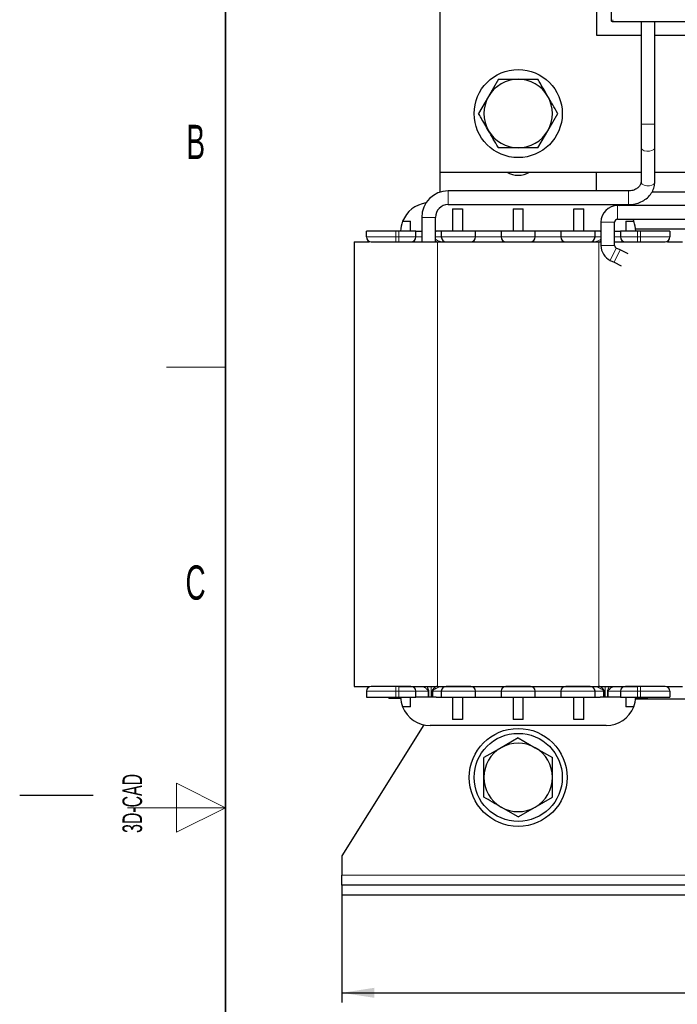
# Model space of a CAD drawing. Header units: millimetres. Extents: x 5 to 418, y 2 to 292.
# Tile 7 of 32: x 5 to 72, y 127 to 228. Entities that reach past the tile are written whole.
import ezdxf

# ---------------------------------------------------------------- set-up
doc = ezdxf.new("R2010")
doc.units = ezdxf.units.MM
doc.layers.add('SLD-0', color=7, linetype='Continuous')
doc.styles.add('SLDTEXTSTYLE0', font='TXT', dxfattribs={"width": 0.605})
doc.dimstyles.new('SLDDIMSTYLE0', dxfattribs={"dimtxt": 3.5, "dimasz": 3.302, "dimexe": 0, "dimexo": 0.0625, "dimgap": 0.875, "dimtad": 1, "dimrnd": 1e-09, "dimzin": 12, "dimdsep": 46, "dimtxsty": 'SLDTEXTSTYLE0', "dimsah": 1, "dimcen": 0.09, "dimadec": 0, "dimazin": 3, "dimtfac": 1, "dimtofl": 0, "dimtmove": 0, "dimatfit": 3, "dimfxl": 1, "dimfrac": 2, "dimtolj": 1, "dimtzin": 12, "dimarcsym": 0})

# ---------------------------------------------------------------- blocks, each defined once
blk = doc.blocks.new('_D')
at = {"layer": 'SLD-0'}
for p, q in [((137.9, 140.35), (137.9, 127.35)), ((37.9, 138.35), (37.9, 127.35)), ((37.9, 128.35), (137.9, 128.35))]:
    blk.add_line(p, q, dxfattribs=at)
for points in [[(37.9, 128.35), (41.2, 127.84), (41.2, 128.86)], [(137.9, 128.35), (134.6, 128.86), (134.6, 127.84)]]:
    blk.add_solid(points, dxfattribs=at)
at = {"layer": 'SLD-0', "insert": (83.89, 132.86), "char_height": 3.5, "attachment_point": 1, "style": 'SLDTEXTSTYLE0'}
blk.add_mtext('100', dxfattribs=at)

msp = doc.modelspace()

# ---------------------------------------------------------------- linework, layer by layer
at = {"color": 7, "linetype": 'Continuous', "lineweight": 25}
for p, q in [((47.903, 251.151), (47.903, 212.151)), ((65.403, 250.223), (65.403, 227.737)), ((63.903, 234.151), (63.903, 226.151)), ((65.553, 227.537), (87.753, 227.537)), ((68.453, 227.537), (68.453, 217.051)), ((69.853, 217.051), (69.853, 227.537)), ((63.903, 226.151), (68.453, 226.151)), ((69.853, 226.151), (75.953, 226.151)), ((53.882, 221.651), (52.872, 219.901)), ((53.882, 221.651), (55.903, 221.651)), ((55.903, 221.651), (57.924, 221.651)), ((52.872, 219.901), (51.861, 218.151)), ((58.934, 216.401), (59.944, 218.151)), ((57.924, 214.651), (58.934, 216.401)), ((68.453, 217.051), (68.453, 214.701)), ((69.853, 214.701), (69.853, 217.051)), ((57.924, 214.651), (55.903, 214.651)), ((68.453, 214.701), (68.453, 211.169)), ((69.853, 211.169), (69.853, 214.701)), ((47.903, 212.151), (68.453, 212.151)), ((47.903, 212.151), (47.903, 210.113)), ((63.903, 210.251), (63.903, 212.151)), ((68.453, 211.181), (68.453, 211.169)), ((69.853, 212.151), (75.953, 212.151)), ((67.153, 210.251), (48.753, 210.251)), ((69.578, 210.151), (76.215, 210.151)), ((48.753, 208.851), (67.153, 208.851)), ((49.203, 208.435), (49.203, 206.151)), ((49.203, 208.435), (50.203, 208.435)), ((50.203, 208.435), (50.203, 206.151)), ((55.403, 208.435), (56.403, 208.435)), ((55.403, 208.435), (55.403, 206.151)), ((56.403, 206.151), (56.403, 208.435)), ((61.603, 206.151), (61.603, 208.435)), ((61.603, 208.435), (62.603, 208.435)), ((62.603, 206.151), (62.603, 208.435)), ((89.653, 208.751), (66.053, 208.751)), ((46.053, 207.551), (46.053, 205.051)), ((47.453, 205.051), (47.453, 207.551)), ((66.053, 207.351), (89.653, 207.351)), ((67.608, 207.351), (67.699, 207.143)), ((40.403, 205.551), (40.403, 206.151)), ((43.403, 206.151), (40.403, 206.151)), ((43.703, 206.151), (43.403, 206.151)), ((45.453, 206.151), (43.703, 206.151)), ((44.107, 207.143), (44.903, 207.143)), ((44.903, 206.151), (44.903, 207.143)), ((45.453, 205.551), (45.453, 206.151)), ((45.453, 206.151), (45.986, 206.151)), ((45.986, 206.151), (46.053, 206.151)), ((47.453, 206.151), (47.519, 206.151)), ((48.053, 206.151), (47.519, 206.151)), ((48.053, 206.151), (48.053, 205.551)), ((51.553, 206.151), (48.053, 206.151)), ((51.553, 205.551), (51.553, 206.151)), ((54.153, 206.151), (51.553, 206.151)), ((54.153, 206.151), (54.153, 205.551)), ((57.653, 206.151), (54.153, 206.151)), ((57.653, 205.551), (57.653, 206.151)), ((60.253, 206.151), (57.653, 206.151)), ((60.253, 206.151), (60.253, 205.551)), ((63.753, 206.151), (60.253, 206.151)), ((63.753, 205.551), (63.753, 206.151)), ((64.286, 206.151), (63.753, 206.151)), ((64.286, 206.151), (64.353, 206.151)), ((64.353, 207.051), (64.353, 204.676)), ((65.753, 204.676), (65.753, 207.051)), ((65.753, 206.151), (65.819, 206.151)), ((65.819, 206.151), (66.353, 206.151)), ((66.353, 206.151), (66.353, 205.551)), ((68.103, 206.151), (66.353, 206.151)), ((66.903, 207.143), (67.699, 207.143)), ((66.903, 207.143), (66.903, 206.151)), ((75.916, 206.351), (67.89, 206.351)), ((68.403, 206.151), (68.103, 206.151)), ((71.403, 206.151), (68.403, 206.151)), ((71.403, 206.151), (71.403, 205.551)), ((39.153, 205.051), (39.153, 159.651)), ((39.153, 205.051), (40.697, 205.051)), ((43.403, 205.051), (43.703, 205.051)), ((43.703, 205.051), (47.653, 205.051)), ((47.653, 205.051), (64.153, 205.051)), ((64.153, 205.051), (64.352, 205.051)), ((65.753, 205.051), (68.103, 205.051)), ((66.31, 204.218), (65.922, 204.406)), ((67.151, 203.808), (66.31, 204.218)), ((68.103, 205.051), (68.403, 205.051)), ((71.138, 205.051), (71.903, 205.051)), ((71.903, 205.051), (72.697, 205.051)), ((65.309, 203.148), (65.697, 202.959)), ((65.697, 202.959), (66.423, 202.606)), ((39.153, 159.651), (40.697, 159.651)), ((40.403, 159.151), (40.403, 158.551)), ((43.703, 159.651), (43.403, 159.651)), ((43.703, 159.651), (47.653, 159.651)), ((45.453, 158.551), (45.453, 159.151)), ((47.653, 159.651), (64.153, 159.651)), ((48.053, 159.151), (48.053, 158.551)), ((51.553, 158.551), (51.553, 159.151)), ((54.153, 159.151), (54.153, 158.551)), ((57.653, 158.551), (57.653, 159.151)), ((60.253, 159.151), (60.253, 158.551)), ((63.753, 158.551), (63.753, 159.151)), ((64.153, 159.651), (68.103, 159.651)), ((66.353, 159.151), (66.353, 158.551)), ((68.403, 159.651), (68.103, 159.651)), ((71.138, 159.651), (71.903, 159.651)), ((71.403, 159.151), (71.403, 158.551)), ((71.903, 159.651), (72.697, 159.651)), ((40.403, 158.551), (43.403, 158.551)), ((42.703, 158.451), (42.703, 158.551)), ((42.703, 158.451), (42.74, 158.451)), ((42.74, 158.451), (42.74, 158.551)), ((42.74, 158.451), (42.853, 158.451)), ((42.853, 158.451), (42.853, 158.551)), ((42.853, 158.451), (43.078, 158.451)), ((43.078, 158.451), (43.078, 158.551)), ((43.078, 158.451), (43.34, 158.451)), ((43.34, 158.451), (43.34, 158.551)), ((43.34, 158.451), (43.603, 158.451)), ((43.403, 158.551), (43.703, 158.551)), ((43.603, 158.451), (43.603, 158.551)), ((43.603, 158.451), (43.865, 158.451)), ((43.703, 158.551), (45.453, 158.551)), ((43.865, 158.551), (43.865, 158.451)), ((43.865, 158.451), (43.908, 158.451)), ((44.903, 157.558), (44.903, 158.551)), ((45.986, 158.551), (45.453, 158.551)), ((47.519, 158.551), (45.986, 158.551)), ((47.519, 158.551), (48.053, 158.551)), ((48.053, 158.551), (51.553, 158.551)), ((49.203, 158.551), (49.203, 156.266)), ((50.203, 158.551), (50.203, 156.266)), ((51.553, 158.551), (54.153, 158.551)), ((54.153, 158.551), (57.653, 158.551)), ((55.403, 158.551), (55.403, 156.266)), ((56.403, 156.266), (56.403, 158.551)), ((57.653, 158.551), (60.253, 158.551)), ((60.253, 158.551), (63.753, 158.551)), ((61.603, 156.266), (61.603, 158.551)), ((62.603, 156.266), (62.603, 158.551)), ((63.753, 158.551), (64.286, 158.551)), ((65.819, 158.551), (64.286, 158.551)), ((66.353, 158.551), (65.819, 158.551)), ((66.353, 158.551), (68.103, 158.551)), ((66.903, 158.551), (66.903, 157.558)), ((75.916, 158.351), (67.89, 158.351)), ((67.898, 158.451), (69.103, 158.451)), ((68.103, 158.551), (68.403, 158.551)), ((68.403, 158.551), (71.403, 158.551)), ((69.103, 158.451), (69.103, 158.551)), ((44.903, 157.558), (44.107, 157.558)), ((67.699, 157.558), (66.903, 157.558)), ((50.203, 156.266), (49.203, 156.266)), ((56.403, 156.266), (55.403, 156.266)), ((62.603, 156.266), (61.603, 156.266)), ((46.259, 155.72), (37.903, 142.351)), ((64.905, 155.651), (46.901, 155.651)), ((55.903, 154.392), (54.153, 153.382)), ((55.903, 154.392), (57.653, 153.382)), ((54.153, 153.382), (52.403, 152.371)), ((57.653, 153.382), (59.403, 152.371)), ((57.653, 147.32), (59.403, 148.33)), ((55.903, 146.309), (54.153, 147.32)), ((55.903, 146.309), (57.653, 147.32)), ((37.903, 142.351), (37.903, 140.351)), ((37.903, 139.351), (37.903, 140.351)), ((137.903, 139.351), (37.903, 139.351)), ((37.903, 139.351), (37.903, 138.351)), ((37.903, 138.351), (137.903, 138.351))]:
    msp.add_line(p, q, dxfattribs=at)
at = {"color": 7, "linetype": 'Continuous', "lineweight": 18}
for p, q in [((65.553, 227.737), (65.553, 227.537)), ((68.453, 217.051), (69.853, 217.051)), ((48.753, 210.251), (48.753, 210.015)), ((67.153, 210.251), (67.153, 210.015)), ((48.753, 210.015), (48.753, 208.851)), ((67.153, 210.015), (67.153, 208.851)), ((66.053, 208.751), (66.053, 207.351)), ((46.053, 207.551), (46.289, 207.551)), ((46.289, 207.551), (47.453, 207.551)), ((43.403, 205.551), (43.403, 206.151)), ((43.703, 205.551), (43.703, 206.151)), ((64.353, 207.051), (65.753, 207.051)), ((68.103, 205.551), (68.103, 206.151)), ((68.403, 205.551), (68.403, 206.151)), ((40.403, 205.551), (43.403, 205.551)), ((43.403, 205.051), (43.403, 205.551)), ((43.403, 205.551), (43.703, 205.551)), ((43.703, 205.051), (43.703, 205.551)), ((43.703, 205.551), (45.453, 205.551)), ((46.053, 205.551), (45.453, 205.551)), ((48.053, 205.551), (47.453, 205.551)), ((48.053, 205.551), (51.553, 205.551)), ((54.153, 205.551), (51.553, 205.551)), ((54.153, 205.551), (57.653, 205.551)), ((60.253, 205.551), (57.653, 205.551)), ((60.253, 205.551), (63.753, 205.551)), ((64.353, 205.551), (63.753, 205.551)), ((66.353, 205.551), (65.753, 205.551)), ((66.353, 205.551), (68.103, 205.551)), ((68.103, 205.051), (68.103, 205.551)), ((68.103, 205.551), (68.403, 205.551)), ((68.403, 205.051), (68.403, 205.551)), ((68.403, 205.551), (71.403, 205.551)), ((47.653, 205.051), (47.653, 159.651)), ((64.153, 205.051), (64.153, 159.651)), ((64.353, 204.676), (65.753, 204.676)), ((65.309, 203.148), (65.922, 204.406)), ((65.697, 202.959), (66.31, 204.218)), ((43.403, 159.151), (40.403, 159.151)), ((43.403, 159.651), (43.403, 159.151)), ((43.703, 159.151), (43.403, 159.151)), ((43.403, 159.151), (43.403, 158.551)), ((43.703, 159.651), (43.703, 159.151)), ((45.453, 159.151), (43.703, 159.151)), ((43.703, 159.151), (43.703, 158.551)), ((45.453, 159.151), (46.704, 159.151)), ((46.704, 159.151), (46.704, 158.551)), ((46.704, 159.151), (46.784, 159.151)), ((46.784, 159.151), (46.784, 158.551)), ((47.023, 158.551), (47.023, 159.651)), ((47.191, 159.151), (47.128, 159.151)), ((47.128, 159.151), (47.128, 158.551)), ((47.191, 159.151), (48.053, 159.151)), ((47.191, 159.151), (47.191, 158.551)), ((51.553, 159.151), (48.053, 159.151)), ((51.553, 159.151), (54.153, 159.151)), ((57.653, 159.151), (54.153, 159.151)), ((57.653, 159.151), (60.253, 159.151)), ((63.753, 159.151), (60.253, 159.151)), ((63.753, 159.151), (64.615, 159.151)), ((64.615, 159.151), (64.615, 158.551)), ((64.678, 159.151), (64.615, 159.151)), ((64.678, 158.551), (64.678, 159.151)), ((64.783, 159.651), (64.783, 158.551)), ((65.022, 158.551), (65.022, 159.151)), ((65.022, 159.151), (65.102, 159.151)), ((65.102, 159.151), (66.353, 159.151)), ((65.102, 158.551), (65.102, 159.151)), ((68.103, 159.151), (66.353, 159.151)), ((68.103, 159.651), (68.103, 159.151)), ((68.403, 159.151), (68.103, 159.151)), ((68.103, 159.151), (68.103, 158.551)), ((68.403, 159.651), (68.403, 159.151)), ((71.403, 159.151), (68.403, 159.151)), ((68.403, 159.151), (68.403, 158.551)), ((37.903, 140.351), (75.361, 140.351))]:
    msp.add_line(p, q, dxfattribs=at)
at = {"color": 7, "linetype": 'Continuous', "lineweight": 18, "flags": 128}
for points in [[(68.453, 214.701), (68.47, 214.612), (68.58, 214.465), (68.777, 214.355), (69.032, 214.297), (69.305, 214.3), (69.555, 214.365), (69.743, 214.481), (69.842, 214.63), (69.853, 214.701)], [(68.453, 211.169), (68.47, 211.08), (68.58, 210.933), (68.777, 210.823), (69.032, 210.765), (69.305, 210.768), (69.555, 210.833), (69.743, 210.949), (69.842, 211.098), (69.853, 211.169)]]:
    msp.add_lwpolyline(points, dxfattribs=at)
at = {"color": 7, "linetype": 'Continuous', "lineweight": 25, "flags": 128}
msp.add_lwpolyline([(65.982, 208.851), (66.208, 208.753), (66.212, 208.751)], dxfattribs=at)
at = {"color": 7, "linetype": 'Continuous', "lineweight": 25}
for centre, radius in [((55.903, 218.151), 4.5), ((55.903, 150.351), 5), ((55.903, 150.351), 4.5)]:
    msp.add_circle(centre, radius, dxfattribs=at)
for centre, radius, start, end in [((65.553, 227.687), 0.15, 179.99989, 270), ((55.903, 218.151), 3.5, 90, 150), ((55.903, 218.151), 3.5, 30, 90), ((55.903, 218.151), 3.5, 150, 210), ((55.903, 218.151), 3.5, 330, 30), ((55.903, 218.151), 3.5, 210, 270), ((55.903, 218.151), 3.5, 270, 330), ((55.903, 214.251), 2.4, 241.04498, 298.95502), ((48.753, 207.551), 2.7, 90, 180), ((46.901, 206.051), 3, 97.89487, 158.64764), ((48.753, 207.551), 1.3, 90, 180), ((66.053, 207.051), 1.7, 90, 180), ((66.053, 207.051), 0.3, 90, 180), ((46.901, 206.051), 3, 158.64764, 178.08979), ((64.905, 206.051), 3, 1.91021, 21.35236), ((40.903, 205.551), 0.5, 180, 270), ((44.953, 205.551), 0.5, 270, 0), ((48.553, 205.551), 0.5, 180, 270), ((51.053, 205.551), 0.5, 270, 0), ((54.653, 205.551), 0.5, 180, 270), ((57.153, 205.551), 0.5, 270, 0), ((60.753, 205.551), 0.5, 180, 270), ((63.253, 205.551), 0.5, 270, 0), ((66.853, 205.551), 0.5, 180, 270), ((70.903, 205.551), 0.5, 270, 0), ((66.053, 204.676), 1.7, 180, 244.0577), ((66.053, 204.676), 0.3, 180, 244.0577), ((40.903, 159.151), 0.5, 90, 180), ((44.953, 159.151), 0.5, 0, 90), ((48.553, 159.151), 0.5, 90, 180), ((51.053, 159.151), 0.5, 0, 90), ((54.653, 159.151), 0.5, 90, 180), ((57.153, 159.151), 0.5, 0, 90), ((60.753, 159.151), 0.5, 90, 180), ((63.253, 159.151), 0.5, 360, 90), ((66.853, 159.151), 0.5, 90, 180), ((70.903, 159.151), 0.5, 0, 90), ((46.901, 158.651), 3, 181.91021, 201.35236), ((64.905, 158.651), 3, 338.64764, 358.08979), ((46.901, 158.651), 3, 201.35236, 270), ((64.905, 158.651), 3, 270, 338.64764), ((55.903, 150.351), 3.5, 120, 180), ((55.903, 150.351), 3.5, 60, 120), ((55.903, 150.351), 3.5, 0, 60), ((55.903, 150.351), 3.5, 180, 240), ((55.903, 150.351), 3.5, 300, 0), ((55.903, 150.351), 3.5, 240, 300)]:
    msp.add_arc(centre, radius, start, end, dxfattribs=at)
for points, knots in [([(65.403, 227.737), (65.403, 227.73), (65.403, 227.717), (65.403, 227.703), (65.403, 227.695), (65.403, 227.689), (65.403, 227.688), (65.403, 227.687)], [0, 0, 0, 0, 0.2491729, 0.4989908, 0.6241161, 0.7460589, 1, 1, 1, 1]), ([(58.934, 219.901), (58.678, 220.343), (58.339, 220.93), (58.006, 221.508), (57.924, 221.651)], [0, 0, 0, 0, 0.754038, 1, 1, 1, 1]), ([(59.944, 218.151), (59.934, 218.169), (59.601, 218.745), (59.262, 219.332), (58.934, 219.901)], [0, 0, 0, 0, 0.03111773, 1, 1, 1, 1]), ([(52.872, 216.401), (52.616, 216.843), (52.277, 217.43), (51.944, 218.008), (51.861, 218.151)], [0, 0, 0, 0, 0.754038, 1, 1, 1, 1]), ([(53.882, 214.651), (53.872, 214.669), (53.539, 215.245), (53.2, 215.832), (52.872, 216.401)], [0, 0, 0, 0, 0.0311177, 1, 1, 1, 1]), ([(55.903, 214.651), (55.565, 214.651), (54.887, 214.651), (54.218, 214.651), (53.882, 214.651)], [0, 0, 0, 0, 0.4977806, 1, 1, 1, 1]), ([(68.453, 211.169), (68.451, 211.134), (68.445, 211.015), (68.366, 210.813), (68.149, 210.563), (67.815, 210.363), (67.456, 210.263), (67.231, 210.254), (67.153, 210.251)], [0, 0, 0, 0, 0.0903026, 0.2984592, 0.4899627, 0.6946217, 0.8933681, 1, 1, 1, 1]), ([(67.153, 208.851), (67.275, 208.855), (67.613, 208.867), (68.155, 208.992), (68.734, 209.258), (69.225, 209.642), (69.592, 210.12), (69.814, 210.643), (69.841, 211.002), (69.853, 211.169)], [0, 0, 0, 0, 0.088327, 0.2439142, 0.4005434, 0.5574204, 0.7132365, 0.8662876, 1, 1, 1, 1]), ([(40.903, 205.051), (40.936, 205.051), (40.988, 205.051), (41.3, 205.051), (41.623, 205.051), (42.021, 205.051), (42.603, 205.051), (43.089, 205.051), (43.403, 205.051)], [0, 0, 0, 0, 0.2394429, 0.36979, 0.5000001, 0.630347, 0.7605571, 1, 1, 1, 1]), ([(43.703, 205.051), (43.86, 205.051), (44.103, 205.051), (44.394, 205.051), (44.593, 205.051), (44.755, 205.051), (44.91, 205.051), (44.936, 205.051), (44.953, 205.051)], [0, 0, 0, 0, 0.2394429, 0.3698585, 0.5000001, 0.6304155, 0.7605571, 1, 1, 1, 1]), ([(48.553, 205.051), (48.57, 205.051), (48.596, 205.051), (48.751, 205.051), (48.913, 205.051), (49.112, 205.051), (49.403, 205.051), (49.803, 205.051), (50.203, 205.051), (50.494, 205.051), (50.693, 205.051), (50.855, 205.051), (51.01, 205.051), (51.036, 205.051), (51.053, 205.051)], [0, 0, 0, 0, 0.1197215, 0.1849292, 0.2500001, 0.3152078, 0.3802785, 0.5, 0.6197215, 0.6849292, 0.7500001, 0.8152078, 0.8802785, 1, 1, 1, 1]), ([(54.653, 205.051), (54.67, 205.051), (54.696, 205.051), (54.851, 205.051), (55.013, 205.051), (55.212, 205.051), (55.503, 205.051), (55.903, 205.051), (56.303, 205.051), (56.594, 205.051), (56.793, 205.051), (56.955, 205.051), (57.11, 205.051), (57.136, 205.051), (57.153, 205.051)], [0, 0, 0, 0, 0.1197215, 0.1849292, 0.2500001, 0.3152078, 0.3802785, 0.5, 0.6197215, 0.6849292, 0.7500001, 0.8152078, 0.8802785, 1, 1, 1, 1]), ([(60.753, 205.051), (60.77, 205.051), (60.796, 205.051), (60.951, 205.051), (61.113, 205.051), (61.312, 205.051), (61.603, 205.051), (62.003, 205.051), (62.403, 205.051), (62.694, 205.051), (62.893, 205.051), (63.055, 205.051), (63.21, 205.051), (63.236, 205.051), (63.253, 205.051)], [0, 0, 0, 0, 0.1197215, 0.1849292, 0.2500001, 0.3152078, 0.3802785, 0.5, 0.6197215, 0.6849292, 0.7500001, 0.8152078, 0.8802785, 1, 1, 1, 1]), ([(66.853, 205.051), (66.87, 205.051), (66.896, 205.051), (67.051, 205.051), (67.213, 205.051), (67.412, 205.051), (67.703, 205.051), (67.946, 205.051), (68.103, 205.051)], [0, 0, 0, 0, 0.2394429, 0.3698585, 0.5000001, 0.6304155, 0.7605571, 1, 1, 1, 1]), ([(68.403, 205.051), (68.717, 205.051), (69.203, 205.051), (69.785, 205.051), (70.183, 205.051), (70.506, 205.051), (70.817, 205.051), (70.869, 205.051), (70.903, 205.051)], [0, 0, 0, 0, 0.2394429, 0.36979, 0.5000001, 0.630347, 0.7605571, 1, 1, 1, 1]), ([(43.403, 159.651), (43.089, 159.651), (42.603, 159.651), (42.02, 159.651), (41.623, 159.651), (41.3, 159.651), (40.988, 159.651), (40.936, 159.651), (40.903, 159.651)], [0, 0, 0, 0, 0.2394429, 0.36979, 0.5000001, 0.630347, 0.7605571, 1, 1, 1, 1]), ([(44.953, 159.651), (44.936, 159.651), (44.91, 159.651), (44.755, 159.651), (44.593, 159.651), (44.394, 159.651), (44.103, 159.651), (43.86, 159.651), (43.703, 159.651)], [0, 0, 0, 0, 0.2394429, 0.3698585, 0.5000001, 0.6304155, 0.7605571, 1, 1, 1, 1]), ([(51.053, 159.651), (51.036, 159.651), (51.01, 159.651), (50.855, 159.651), (50.693, 159.651), (50.494, 159.651), (50.203, 159.651), (49.803, 159.651), (49.403, 159.651), (49.112, 159.651), (48.913, 159.651), (48.751, 159.651), (48.596, 159.651), (48.57, 159.651), (48.553, 159.651)], [0, 0, 0, 0, 0.1197215, 0.1849292, 0.2500001, 0.3152078, 0.3802785, 0.5, 0.6197215, 0.6849292, 0.7500001, 0.8152078, 0.8802785, 1, 1, 1, 1]), ([(57.153, 159.651), (57.136, 159.651), (57.11, 159.651), (56.955, 159.651), (56.793, 159.651), (56.594, 159.651), (56.303, 159.651), (55.903, 159.651), (55.503, 159.651), (55.212, 159.651), (55.013, 159.651), (54.851, 159.651), (54.696, 159.651), (54.67, 159.651), (54.653, 159.651)], [0, 0, 0, 0, 0.1197215, 0.1849292, 0.2500001, 0.3152078, 0.3802785, 0.5, 0.6197215, 0.6849292, 0.7500001, 0.8152078, 0.8802785, 1, 1, 1, 1]), ([(63.253, 159.651), (63.236, 159.651), (63.21, 159.651), (63.055, 159.651), (62.893, 159.651), (62.694, 159.651), (62.403, 159.651), (62.003, 159.651), (61.603, 159.651), (61.312, 159.651), (61.113, 159.651), (60.951, 159.651), (60.796, 159.651), (60.77, 159.651), (60.753, 159.651)], [0, 0, 0, 0, 0.1197215, 0.1849292, 0.2500001, 0.3152078, 0.3802785, 0.5, 0.6197215, 0.6849292, 0.7500001, 0.8152078, 0.8802785, 1, 1, 1, 1]), ([(68.103, 159.651), (67.946, 159.651), (67.703, 159.651), (67.412, 159.651), (67.213, 159.651), (67.051, 159.651), (66.896, 159.651), (66.87, 159.651), (66.853, 159.651)], [0, 0, 0, 0, 0.2394429, 0.3698585, 0.5000001, 0.6304155, 0.7605571, 1, 1, 1, 1]), ([(70.903, 159.651), (70.869, 159.651), (70.817, 159.651), (70.506, 159.651), (70.183, 159.651), (69.785, 159.651), (69.203, 159.651), (68.717, 159.651), (68.403, 159.651)], [0, 0, 0, 0, 0.2394429, 0.36979, 0.5000001, 0.630347, 0.7605571, 1, 1, 1, 1]), ([(52.403, 150.351), (52.403, 150.862), (52.403, 151.54), (52.403, 152.207), (52.403, 152.371)], [0, 0, 0, 0, 0.754038, 1, 1, 1, 1]), ([(59.403, 150.351), (59.403, 150.862), (59.403, 151.54), (59.403, 152.207), (59.403, 152.371)], [0, 0, 0, 0, 0.754038, 1, 1, 1, 1]), ([(52.403, 148.33), (52.403, 148.351), (52.403, 149.017), (52.403, 149.694), (52.403, 150.351)], [0, 0, 0, 0, 0.0311177, 1, 1, 1, 1]), ([(59.403, 148.33), (59.403, 148.351), (59.403, 149.017), (59.403, 149.694), (59.403, 150.351)], [0, 0, 0, 0, 0.0311177, 1, 1, 1, 1]), ([(54.153, 147.32), (53.861, 147.488), (53.273, 147.827), (52.694, 148.162), (52.403, 148.33)], [0, 0, 0, 0, 0.4977806, 1, 1, 1, 1])]:
    msp.add_open_spline(points, degree=3, knots=knots, dxfattribs=at)
at = {"color": 7, "linetype": 'Continuous', "lineweight": 18}
for points, knots in [([(47.453, 205.313), (47.52, 205.27), (47.679, 205.17), (47.947, 205.077), (48.147, 205.059), (48.241, 205.051)], [0, 0, 0, 0, 0.28298516, 0.66313413, 1, 1, 1, 1]), ([(63.564, 205.051), (63.659, 205.059), (63.86, 205.075), (64.096, 205.167), (64.263, 205.244), (64.33, 205.282), (64.353, 205.295)], [0, 0, 0, 0, 0.3399135, 0.7235432, 0.9048714, 1, 1, 1, 1]), ([(47.69, 204.997), (47.653, 205.011), (47.566, 205.045), (47.494, 205.105), (47.453, 205.14)], [0, 0, 0, 0, 0.4258152, 1, 1, 1, 1]), ([(64.353, 205.14), (64.312, 205.105), (64.241, 205.045), (64.154, 205.012), (64.116, 204.997)], [0, 0, 0, 0, 0.5723583, 1, 1, 1, 1]), ([(46.704, 159.151), (46.701, 159.168), (46.696, 159.206), (46.616, 159.337), (46.452, 159.468), (46.291, 159.591), (46.205, 159.643), (46.181, 159.648), (46.169, 159.651)], [0, 0, 0, 0, 0.056325, 0.1255819, 0.5001702, 0.7492568, 0.873785, 1, 1, 1, 1]), ([(46.567, 159.651), (46.577, 159.637), (46.631, 159.563), (46.704, 159.433), (46.771, 159.276), (46.78, 159.19), (46.784, 159.151)], [0, 0, 0, 0, 0.1027591, 0.5503511, 0.7960785, 1, 1, 1, 1]), ([(47.689, 159.704), (47.653, 159.689), (47.508, 159.629), (47.33, 159.487), (47.187, 159.33), (47.135, 159.223), (47.13, 159.174), (47.128, 159.151)], [0, 0, 0, 0, 0.1450292, 0.5712975, 0.818917, 0.91555, 1, 1, 1, 1]), ([(48.241, 159.651), (48.147, 159.643), (47.946, 159.626), (47.709, 159.535), (47.537, 159.453), (47.453, 159.407), (47.41, 159.381), (47.353, 159.346), (47.281, 159.298), (47.217, 159.229), (47.194, 159.183), (47.192, 159.161), (47.191, 159.151)], [0, 0, 0, 0, 0.2345564, 0.4992791, 0.6244042, 0.7089377, 0.734517, 0.7491945, 0.8743866, 0.9470752, 0.9753407, 1, 1, 1, 1]), ([(64.615, 159.151), (64.614, 159.161), (64.612, 159.183), (64.589, 159.229), (64.453, 159.371), (64.188, 159.497), (63.86, 159.626), (63.659, 159.643), (63.564, 159.651)], [0, 0, 0, 0, 0.0246767, 0.0529665, 0.1257263, 0.500176, 0.7651741, 1, 1, 1, 1]), ([(64.678, 159.151), (64.676, 159.174), (64.671, 159.223), (64.618, 159.33), (64.476, 159.487), (64.297, 159.63), (64.153, 159.689), (64.116, 159.704)], [0, 0, 0, 0, 0.0842427, 0.1807456, 0.4282553, 0.855442, 1, 1, 1, 1]), ([(65.022, 159.151), (65.026, 159.19), (65.035, 159.276), (65.102, 159.432), (65.175, 159.563), (65.229, 159.637), (65.239, 159.651)], [0, 0, 0, 0, 0.20384847, 0.44953547, 0.89701608, 1, 1, 1, 1]), ([(65.637, 159.651), (65.625, 159.648), (65.601, 159.643), (65.515, 159.591), (65.379, 159.489), (65.239, 159.37), (65.15, 159.272), (65.11, 159.206), (65.105, 159.168), (65.102, 159.151)], [0, 0, 0, 0, 0.1259247, 0.2502054, 0.4990594, 0.7491484, 0.874533, 0.9437156, 1, 1, 1, 1])]:
    msp.add_open_spline(points, degree=3, knots=knots, dxfattribs=at)
at = {"layer": 'SLD-0', "lineweight": 35}
msp.add_line((26, 282.5), (26, 12), dxfattribs=at)
at = {"layer": 'SLD-0', "lineweight": 18}
for p, q in [((20, 192.25), (26, 192.25)), ((26, 147.25), (21, 149.75)), ((21, 149.75), (21, 144.75)), ((16, 147.25), (26, 147.25)), ((21, 144.75), (26, 147.25))]:
    msp.add_line(p, q, dxfattribs=at)
at = {"layer": 'SLD-0'}
msp.add_line((12.5, 148.5), (5, 148.5), dxfattribs=at)

# ---------------------------------------------------------------- texts
at = {"layer": 'SLD-0', "char_height": 3.5, "attachment_point": 2, "style": 'SLDTEXTSTYLE0'}
for s, insert in [('B', (22.982, 217.001)), ('C', (22.96, 172.001))]:
    msp.add_mtext(s, dxfattribs=dict(at, insert=insert))
at = {"layer": 'SLD-0', "insert": (15.494, 144.681), "char_height": 2, "attachment_point": 1, "rotation": 90, "style": 'SLDTEXTSTYLE0'}
msp.add_mtext('3D-CAD', dxfattribs=at)

# ---------------------------------------------------------------- dimensions: what is measured, and where the dimension line sits
at = {"layer": 'SLD-0'}
dim = msp.add_linear_dim(base=(137.903, 128.351), p1=(37.903, 138.351), p2=(137.903, 140.351), dimstyle='SLDDIMSTYLE0', dxfattribs=at)
dim.commit()
dim.dimension.update_dxf_attribs({"geometry": '_D', "text_midpoint": (87.903, 128.351), "dimtype": 160})

doc.saveas('drawing.dxf')
